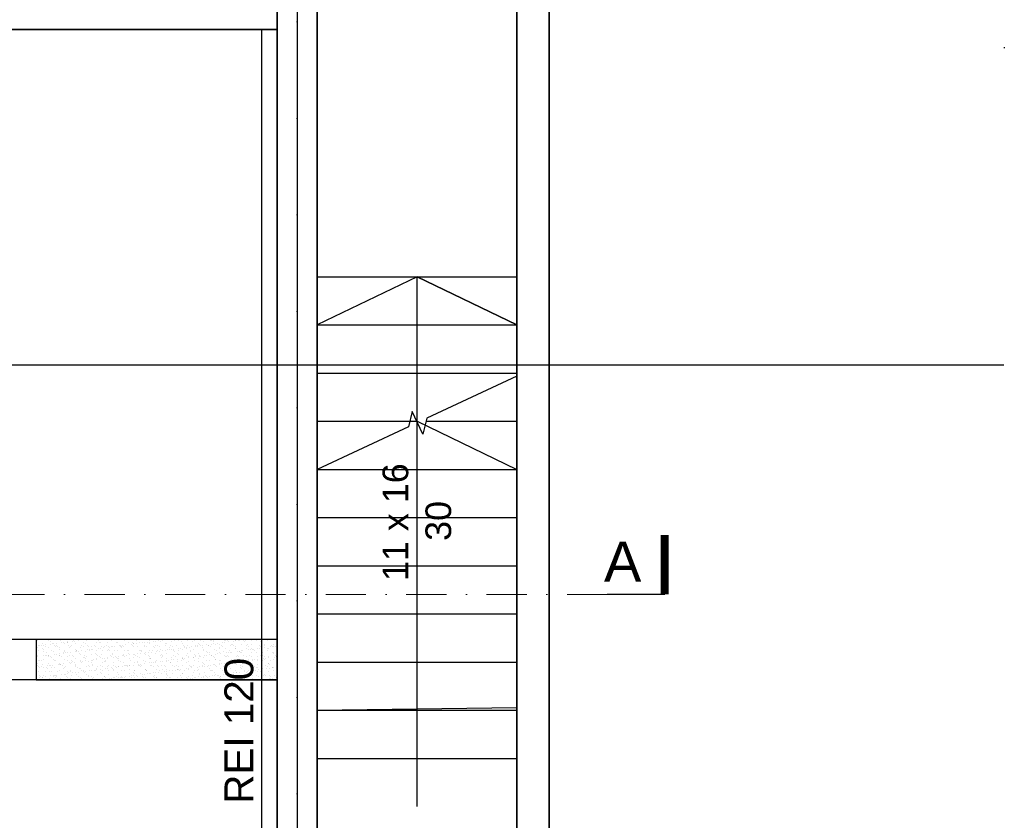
# Model space of a CAD drawing. Header units: millimetres. Extents: x -7023 to 53801, y 9849 to 33561.
# Tile 236 of 256: x 8740 to 9353, y 26734 to 27233. Entities that reach past the tile are written whole.
import ezdxf

# ---------------------------------------------------------------- set-up
doc = ezdxf.new("R2010")
doc.units = ezdxf.units.MM
for name, pattern in [('ACAD_ISO03W100', [30, 12, -18]), ('DASHDOT', [1, 0.5, -0.25, 0, -0.25]), ('DASHDOTX2', [2, 1, -0.5, 0, -0.5]), ('DASHED', [0.75, 0.5, -0.25])]:
    doc.linetypes.add(name, pattern=pattern)
doc.layers.add('.IE_podklad', color=252, linetype='Continuous')
doc.layers.add('PROJEKT osie', color=251, linetype='DASHDOTX2', lineweight=9)
doc.styles.add('Arial', font='arial.ttf', dxfattribs={"height": 125})
doc.styles.add('Arial CE', font='arial.ttf')
doc.styles.add('Opisowy', font='arial.ttf')

# ---------------------------------------------------------------- blocks, each defined once
blk = doc.blocks.new('OSIE DOMKU')
at = {"layer": 'PROJEKT osie', "ltscale": 30}
blk.add_line((-30336.49, 6224.51), (-30336.49, 4137.08), dxfattribs=at)
at = {"layer": 'PROJEKT osie', "ltscale": 25}
blk.add_line((-33194.97, 5184.65), (-29895.99, 5184.65), dxfattribs=at)

msp = doc.modelspace()

# ---------------------------------------------------------------- linework, layer by layer
at = {"layer": '.IE_podklad', "ltscale": 30}
msp.add_line((8912.58, 28057.84), (8912.58, 25970.4), dxfattribs=at)
at = {"layer": '.IE_podklad', "linetype": 'ACAD_ISO03W100', "lineweight": 30, "ltscale": 0.4}
msp.add_line((8925.06, 27883.35), (8925.06, 26229.67), dxfattribs=at)
at = {"layer": '.IE_podklad', "lineweight": 35}
for p, q in [((8900.06, 26620.06), (8900.06, 27813.9)), ((8925.06, 27788.9), (8925.06, 26620.06)), ((9049.57, 26610.36), (9049.57, 27518.89)), ((9069.57, 27518.89), (9069.57, 26610.36)), ((8900.06, 27226.91), (8542.99, 27226.91))]:
    msp.add_line(p, q, dxfattribs=at)
at = {"layer": '.IE_podklad'}
for p, q in [((8890.6, 26444.35), (8890.6, 27226.91)), ((8987.31, 26952.9), (8987.31, 26982.9)), ((8987.31, 26982.9), (9049.57, 26952.9)), ((8992.91, 26982.9), (9049.57, 26982.9)), ((8925.06, 26952.9), (9049.57, 26952.9)), ((8987.31, 26742.9), (8987.31, 26952.9)), ((8925.06, 26922.9), (9049.57, 26922.9)), ((8925.06, 26892.9), (9049.57, 26892.9)), ((8925.06, 26862.9), (9049.57, 26862.9)), ((8900.06, 26846.91), (8750.06, 26846.91)), ((8750.06, 26846.91), (8750.06, 26821.91)), ((8750.59, 26846.58), (8750.59, 26846.58)), ((8757.38, 26846.39), (8757.38, 26846.39)), ((8757.45, 26846.83), (8757.45, 26846.83)), ((8759.05, 26845.62), (8759.05, 26845.62)), ((8765.29, 26846.41), (8765.29, 26846.41)), ((8767.15, 26845.06), (8767.15, 26845.06)), ((8769.22, 26845.54), (8769.22, 26845.54)), ((8769.22, 26845.33), (8769.22, 26845.33)), ((8769.69, 26845.11), (8769.69, 26845.11)), ((8770.6, 26846.88), (8770.6, 26846.88)), ((8772.67, 26845.78), (8772.67, 26845.78)), ((8773.2, 26846.42), (8773.2, 26846.42)), ((8773.99, 26845.96), (8773.99, 26845.96)), ((8776.06, 26846.23), (8776.06, 26846.23)), ((8779.51, 26846.68), (8779.51, 26846.68)), ((8779.53, 26845.31), (8779.53, 26845.31)), ((8780.83, 26846.86), (8780.83, 26846.86)), ((8781.11, 26846.44), (8781.11, 26846.44)), ((8789.02, 26846.45), (8789.02, 26846.45)), ((8789.69, 26845.22), (8789.69, 26845.22)), ((8796.93, 26846.47), (8796.93, 26846.47)), ((8804.84, 26846.48), (8804.84, 26846.48)), ((8807.55, 26845.13), (8807.55, 26845.13)), ((8812.75, 26846.49), (8812.75, 26846.49)), ((8814.19, 26845.22), (8814.19, 26845.22)), ((8817.35, 26845.09), (8817.35, 26845.09)), ((8818.28, 26846.71), (8818.28, 26846.71)), ((8819.42, 26845.36), (8819.42, 26845.36)), ((8820.66, 26846.51), (8820.66, 26846.51)), ((8820.69, 26845.19), (8820.69, 26845.19)), ((8822.87, 26845.81), (8822.87, 26845.81)), ((8824.19, 26845.99), (8824.19, 26845.99)), ((8826.26, 26846.26), (8826.26, 26846.26)), ((8827.55, 26845.43), (8827.55, 26845.43)), ((8828.57, 26846.52), (8828.57, 26846.52)), ((8829.71, 26846.71), (8829.71, 26846.71)), ((8831.03, 26846.89), (8831.03, 26846.89)), ((8834.2, 26845.52), (8834.2, 26845.52)), ((8836.48, 26846.54), (8836.48, 26846.54)), ((8838.28, 26846.83), (8838.28, 26846.83)), ((8838.75, 26846.4), (8838.75, 26846.4)), ((8840.7, 26845.49), (8840.7, 26845.49)), ((8844.39, 26846.55), (8844.39, 26846.55)), ((8847.56, 26845.73), (8847.56, 26845.73)), ((8848.6, 26846.61), (8848.6, 26846.61)), ((8852.3, 26846.57), (8852.3, 26846.57)), ((8854.21, 26845.82), (8854.21, 26845.82)), ((8858.76, 26846.52), (8858.76, 26846.52)), ((8859.23, 26846.09), (8859.23, 26846.09)), ((8860.21, 26846.58), (8860.21, 26846.58)), ((8860.7, 26845.79), (8860.7, 26845.79)), ((8867.56, 26846.03), (8867.56, 26846.03)), ((8867.56, 26845.12), (8867.56, 26845.12)), ((8868.12, 26846.6), (8868.12, 26846.6)), ((8869.07, 26846.29), (8869.07, 26846.29)), ((8869.62, 26845.39), (8869.62, 26845.39)), ((8873.07, 26845.85), (8873.07, 26845.85)), ((8874.21, 26846.12), (8874.21, 26846.12)), ((8874.39, 26846.02), (8874.39, 26846.02)), ((8876.03, 26846.61), (8876.03, 26846.61)), ((8876.46, 26846.29), (8876.46, 26846.29)), ((8879.24, 26846.21), (8879.24, 26846.21)), ((8879.71, 26845.78), (8879.71, 26845.78)), ((8879.91, 26846.75), (8879.91, 26846.75)), ((8880.71, 26846.09), (8880.71, 26846.09)), ((8883.94, 26846.62), (8883.94, 26846.62)), ((8887.57, 26846.34), (8887.57, 26846.34)), ((8889.55, 26845.98), (8889.55, 26845.98)), ((8891.85, 26846.64), (8891.85, 26846.64)), ((8894.22, 26846.42), (8894.22, 26846.42)), ((8899.72, 26845.89), (8899.72, 26845.89)), ((8899.76, 26846.65), (8899.76, 26846.65)), ((8750.75, 26841.69), (8750.75, 26841.69)), ((8751.42, 26843.39), (8751.42, 26843.39)), ((8751.52, 26840.02), (8751.52, 26840.02)), ((8752.16, 26843.08), (8752.16, 26843.08)), ((8753.48, 26843.26), (8753.48, 26843.26)), ((8753.95, 26841.08), (8753.95, 26841.08)), ((8754.17, 26844.31), (8754.17, 26844.31)), ((8754.33, 26839.42), (8754.33, 26839.42)), ((8754.41, 26840.65), (8754.41, 26840.65)), ((8754.5, 26843.17), (8754.5, 26843.17)), ((8755.54, 26843.53), (8755.54, 26843.53)), ((8755.57, 26842.49), (8755.57, 26842.49)), ((8757.61, 26841.93), (8757.61, 26841.93)), ((8758.99, 26843.98), (8758.99, 26843.98)), ((8759.43, 26840.03), (8759.43, 26840.03)), ((8760.32, 26844.16), (8760.32, 26844.16)), ((8760.67, 26844.28), (8760.67, 26844.28)), ((8760.83, 26839.39), (8760.83, 26839.39)), ((8761.58, 26843.31), (8761.58, 26843.31)), ((8762.05, 26842.88), (8762.05, 26842.88)), ((8762.38, 26844.43), (8762.38, 26844.43)), ((8762.41, 26843.19), (8762.41, 26843.19)), ((8763.48, 26842.5), (8763.48, 26842.5)), ((8764.26, 26842.02), (8764.26, 26842.02)), ((8764.26, 26840.85), (8764.26, 26840.85)), ((8765.83, 26844.88), (8765.83, 26844.88)), ((8767.34, 26840.05), (8767.34, 26840.05)), ((8767.53, 26844.53), (8767.53, 26844.53)), ((8767.69, 26839.64), (8767.69, 26839.64)), ((8770.32, 26843.2), (8770.32, 26843.2)), ((8770.76, 26841.99), (8770.76, 26841.99)), ((8771.39, 26842.52), (8771.39, 26842.52)), ((8771.56, 26839.06), (8771.56, 26839.06)), ((8771.9, 26843.08), (8771.9, 26843.08)), ((8774.18, 26844.62), (8774.18, 26844.62)), ((8774.34, 26839.72), (8774.34, 26839.72)), ((8774.42, 26840.77), (8774.42, 26840.77)), ((8774.89, 26840.34), (8774.89, 26840.34)), ((8775.01, 26839.51), (8775.01, 26839.51)), ((8775.25, 26840.06), (8775.25, 26840.06)), ((8776.33, 26839.69), (8776.33, 26839.69)), ((8777.62, 26842.23), (8777.62, 26842.23)), ((8778.23, 26843.22), (8778.23, 26843.22)), ((8778.4, 26839.96), (8778.4, 26839.96)), ((8779.3, 26842.53), (8779.3, 26842.53)), ((8780.68, 26844.58), (8780.68, 26844.58)), ((8780.84, 26839.69), (8780.84, 26839.69)), ((8781.85, 26840.41), (8781.85, 26840.41)), ((8782.06, 26843), (8782.06, 26843)), ((8782.53, 26842.57), (8782.53, 26842.57)), ((8783.16, 26840.08), (8783.16, 26840.08)), ((8783.17, 26840.59), (8783.17, 26840.59)), ((8784.26, 26842.32), (8784.26, 26842.32)), ((8784.74, 26840.54), (8784.74, 26840.54)), ((8785.23, 26840.86), (8785.23, 26840.86)), ((8786.14, 26843.23), (8786.14, 26843.23)), ((8787.21, 26842.55), (8787.21, 26842.55)), ((8787.54, 26844.83), (8787.54, 26844.83)), ((8787.7, 26839.94), (8787.7, 26839.94)), ((8788.68, 26841.31), (8788.68, 26841.31)), ((8790.01, 26841.49), (8790.01, 26841.49)), ((8790.16, 26844.8), (8790.16, 26844.8)), ((8790.76, 26842.29), (8790.76, 26842.29)), ((8791.07, 26840.09), (8791.07, 26840.09)), ((8792.07, 26841.76), (8792.07, 26841.76)), ((8792.37, 26842.77), (8792.37, 26842.77)), ((8794.05, 26843.24), (8794.05, 26843.24)), ((8794.19, 26844.92), (8794.19, 26844.92)), ((8794.35, 26840.02), (8794.35, 26840.02)), ((8794.9, 26840.45), (8794.9, 26840.45)), ((8795.12, 26842.56), (8795.12, 26842.56)), ((8795.37, 26840.03), (8795.37, 26840.03)), ((8795.52, 26842.21), (8795.52, 26842.21)), ((8796.84, 26842.39), (8796.84, 26842.39)), ((8797.62, 26842.53), (8797.62, 26842.53)), ((8798.91, 26842.66), (8798.91, 26842.66)), ((8798.98, 26840.11), (8798.98, 26840.11)), ((8800.01, 26845), (8800.01, 26845)), ((8800.68, 26844.89), (8800.68, 26844.89)), ((8800.84, 26839.99), (8800.84, 26839.99)), ((8801.96, 26843.26), (8801.96, 26843.26)), ((8802.36, 26843.11), (8802.36, 26843.11)), ((8802.54, 26842.68), (8802.54, 26842.68)), ((8803, 26842.25), (8803, 26842.25)), ((8803.03, 26842.58), (8803.03, 26842.58)), ((8803.68, 26843.29), (8803.68, 26843.29)), ((8804.27, 26842.62), (8804.27, 26842.62)), ((8805.21, 26840.23), (8805.21, 26840.23)), ((8805.75, 26843.56), (8805.75, 26843.56)), ((8806.89, 26840.12), (8806.89, 26840.12)), ((8807.71, 26840.24), (8807.71, 26840.24)), ((8809.2, 26844.01), (8809.2, 26844.01)), ((8809.87, 26843.27), (8809.87, 26843.27)), ((8810.17, 26844.91), (8810.17, 26844.91)), ((8810.52, 26844.19), (8810.52, 26844.19)), ((8810.64, 26844.48), (8810.64, 26844.48)), ((8810.77, 26842.59), (8810.77, 26842.59)), ((8810.94, 26842.59), (8810.94, 26842.59)), ((8812.58, 26844.46), (8812.58, 26844.46)), ((8812.85, 26842.46), (8812.85, 26842.46)), ((8814.35, 26840.32), (8814.35, 26840.32)), ((8814.8, 26840.13), (8814.8, 26840.13)), ((8815.38, 26840.14), (8815.38, 26840.14)), ((8815.85, 26839.71), (8815.85, 26839.71)), ((8816.03, 26844.91), (8816.03, 26844.91)), ((8817.63, 26842.84), (8817.63, 26842.84)), ((8817.78, 26843.29), (8817.78, 26843.29)), ((8818.85, 26842.61), (8818.85, 26842.61)), ((8820.48, 26844.69), (8820.48, 26844.69)), ((8820.85, 26840.29), (8820.85, 26840.29)), ((8821.76, 26839.09), (8821.76, 26839.09)), ((8822.71, 26840.15), (8822.71, 26840.15)), ((8823.01, 26842.37), (8823.01, 26842.37)), ((8823.48, 26841.94), (8823.48, 26841.94)), ((8824.28, 26842.92), (8824.28, 26842.92)), ((8825.21, 26839.55), (8825.21, 26839.55)), ((8825.69, 26843.3), (8825.69, 26843.3)), ((8825.69, 26839.92), (8825.69, 26839.92)), ((8826.53, 26839.72), (8826.53, 26839.72)), ((8826.76, 26842.62), (8826.76, 26842.62)), ((8827.71, 26840.54), (8827.71, 26840.54)), ((8828.6, 26839.99), (8828.6, 26839.99)), ((8830.62, 26840.16), (8830.62, 26840.16)), ((8830.65, 26844.6), (8830.65, 26844.6)), ((8830.77, 26842.89), (8830.77, 26842.89)), ((8831.12, 26844.17), (8831.12, 26844.17)), ((8832.05, 26840.45), (8832.05, 26840.45)), ((8833.33, 26842.15), (8833.33, 26842.15)), ((8833.37, 26840.62), (8833.37, 26840.62)), ((8833.6, 26843.32), (8833.6, 26843.32)), ((8834.36, 26840.62), (8834.36, 26840.62)), ((8834.67, 26842.63), (8834.67, 26842.63)), ((8835.44, 26840.89), (8835.44, 26840.89)), ((8835.85, 26839.83), (8835.85, 26839.83)), ((8836.32, 26839.4), (8836.32, 26839.4)), ((8837.63, 26843.14), (8837.63, 26843.14)), ((8838.53, 26840.18), (8838.53, 26840.18)), ((8838.89, 26841.35), (8838.89, 26841.35)), ((8840.21, 26841.52), (8840.21, 26841.52)), ((8840.86, 26840.59), (8840.86, 26840.59)), ((8840.96, 26844.38), (8840.96, 26844.38)), ((8841.51, 26843.33), (8841.51, 26843.33)), ((8842.27, 26841.79), (8842.27, 26841.79)), ((8842.58, 26842.65), (8842.58, 26842.65)), ((8843.49, 26842.06), (8843.49, 26842.06)), ((8843.96, 26841.63), (8843.96, 26841.63)), ((8844.28, 26843.22), (8844.28, 26843.22)), ((8845.72, 26842.25), (8845.72, 26842.25)), ((8846.17, 26839.61), (8846.17, 26839.61)), ((8846.44, 26840.19), (8846.44, 26840.19)), ((8847.04, 26842.42), (8847.04, 26842.42)), ((8847.72, 26840.84), (8847.72, 26840.84)), ((8849.11, 26842.69), (8849.11, 26842.69)), ((8849.42, 26843.35), (8849.42, 26843.35)), ((8850.49, 26842.66), (8850.49, 26842.66)), ((8850.78, 26843.19), (8850.78, 26843.19)), ((8851.13, 26844.29), (8851.13, 26844.29)), ((8851.59, 26843.86), (8851.59, 26843.86)), ((8852.56, 26843.15), (8852.56, 26843.15)), ((8853.8, 26841.84), (8853.8, 26841.84)), ((8853.88, 26843.32), (8853.88, 26843.32)), ((8854.35, 26840.21), (8854.35, 26840.21)), ((8854.37, 26840.92), (8854.37, 26840.92)), ((8855.95, 26843.59), (8855.95, 26843.59)), ((8856.33, 26839.52), (8856.33, 26839.52)), ((8856.8, 26839.09), (8856.8, 26839.09)), ((8857.33, 26843.36), (8857.33, 26843.36)), ((8857.64, 26843.44), (8857.64, 26843.44)), ((8858.4, 26842.68), (8858.4, 26842.68)), ((8859.4, 26844.05), (8859.4, 26844.05)), ((8860.72, 26844.22), (8860.72, 26844.22)), ((8860.86, 26840.89), (8860.86, 26840.89)), ((8861.44, 26844.06), (8861.44, 26844.06)), ((8862.26, 26840.22), (8862.26, 26840.22)), ((8862.78, 26844.49), (8862.78, 26844.49)), ((8863.97, 26841.75), (8863.97, 26841.75)), ((8864.29, 26843.52), (8864.29, 26843.52)), ((8864.44, 26841.32), (8864.44, 26841.32)), ((8865.24, 26843.37), (8865.24, 26843.37)), ((8866.23, 26844.95), (8866.23, 26844.95)), ((8866.31, 26842.69), (8866.31, 26842.69)), ((8866.65, 26839.29), (8866.65, 26839.29)), ((8867.72, 26841.14), (8867.72, 26841.14)), ((8870.17, 26840.24), (8870.17, 26840.24)), ((8870.79, 26843.49), (8870.79, 26843.49)), ((8871.6, 26843.98), (8871.6, 26843.98)), ((8871.96, 26839.12), (8871.96, 26839.12)), ((8872.07, 26843.55), (8872.07, 26843.55)), ((8873.15, 26843.39), (8873.15, 26843.39)), ((8874.22, 26842.71), (8874.22, 26842.71)), ((8874.28, 26841.52), (8874.28, 26841.52)), ((8874.37, 26841.23), (8874.37, 26841.23)), ((8875.41, 26839.58), (8875.41, 26839.58)), ((8876.74, 26839.75), (8876.74, 26839.75)), ((8876.81, 26839.21), (8876.81, 26839.21)), ((8877.65, 26843.74), (8877.65, 26843.74)), ((8878.08, 26840.25), (8878.08, 26840.25)), ((8878.8, 26840.02), (8878.8, 26840.02)), ((8880.87, 26841.19), (8880.87, 26841.19)), ((8881.06, 26843.4), (8881.06, 26843.4)), ((8881.92, 26843.75), (8881.92, 26843.75)), ((8882.13, 26842.72), (8882.13, 26842.72)), ((8882.25, 26840.48), (8882.25, 26840.48)), ((8883.57, 26840.65), (8883.57, 26840.65)), ((8884.3, 26843.82), (8884.3, 26843.82)), ((8884.44, 26841.44), (8884.44, 26841.44)), ((8884.46, 26838.93), (8884.46, 26838.93)), ((8884.91, 26841.01), (8884.91, 26841.01)), ((8885.64, 26840.93), (8885.64, 26840.93)), ((8885.99, 26840.26), (8885.99, 26840.26)), ((8887.12, 26838.98), (8887.12, 26838.98)), ((8887.73, 26841.44), (8887.73, 26841.44)), ((8888.97, 26843.42), (8888.97, 26843.42)), ((8889.09, 26841.38), (8889.09, 26841.38)), ((8890.04, 26842.73), (8890.04, 26842.73)), ((8890.41, 26841.55), (8890.41, 26841.55)), ((8890.79, 26843.79), (8890.79, 26843.79)), ((8890.95, 26838.9), (8890.95, 26838.9)), ((8892.08, 26843.67), (8892.08, 26843.67)), ((8892.47, 26841.83), (8892.47, 26841.83)), ((8892.55, 26843.24), (8892.55, 26843.24)), ((8893.9, 26840.28), (8893.9, 26840.28)), ((8894.38, 26841.53), (8894.38, 26841.53)), ((8894.76, 26841.21), (8894.76, 26841.21)), ((8895.92, 26842.28), (8895.92, 26842.28)), ((8896.88, 26843.43), (8896.88, 26843.43)), ((8897.25, 26842.45), (8897.25, 26842.45)), ((8897.29, 26838.89), (8897.29, 26838.89)), ((8897.65, 26844.04), (8897.65, 26844.04)), ((8897.81, 26839.14), (8897.81, 26839.14)), ((8897.95, 26842.75), (8897.95, 26842.75)), ((8899.31, 26842.73), (8899.31, 26842.73)), ((8750.91, 26836.79), (8750.91, 26836.79)), ((8751.05, 26836.36), (8751.05, 26836.36)), ((8751.52, 26834.08), (8751.52, 26834.08)), ((8751.98, 26833.65), (8751.98, 26833.65)), ((8753.57, 26833.66), (8753.57, 26833.66)), ((8754.49, 26834.53), (8754.49, 26834.53)), ((8754.5, 26836.81), (8754.5, 26836.81)), ((8755.82, 26836.99), (8755.82, 26836.99)), ((8756.55, 26836.81), (8756.55, 26836.81)), ((8756.62, 26838.62), (8756.62, 26838.62)), ((8757.63, 26836.13), (8757.63, 26836.13)), ((8757.77, 26837.04), (8757.77, 26837.04)), ((8757.89, 26837.26), (8757.89, 26837.26)), ((8759.15, 26836.31), (8759.15, 26836.31)), ((8759.62, 26835.88), (8759.62, 26835.88)), ((8760.99, 26834.5), (8760.99, 26834.5)), ((8761.34, 26837.71), (8761.34, 26837.71)), ((8761.48, 26833.67), (8761.48, 26833.67)), ((8761.83, 26833.85), (8761.83, 26833.85)), ((8762.66, 26837.89), (8762.66, 26837.89)), ((8764.42, 26837.12), (8764.42, 26837.12)), ((8764.46, 26836.83), (8764.46, 26836.83)), ((8764.72, 26838.16), (8764.72, 26838.16)), ((8765.54, 26836.14), (8765.54, 26836.14)), ((8766.79, 26838.54), (8766.79, 26838.54)), ((8767.26, 26838.11), (8767.26, 26838.11)), ((8767.85, 26834.74), (8767.85, 26834.74)), ((8768.17, 26838.61), (8768.17, 26838.61)), ((8769.39, 26833.69), (8769.39, 26833.69)), ((8769.47, 26836.08), (8769.47, 26836.08)), ((8769.49, 26838.79), (8769.49, 26838.79)), ((8770.92, 26837.09), (8770.92, 26837.09)), ((8771.99, 26833.77), (8771.99, 26833.77)), ((8772.37, 26836.84), (8772.37, 26836.84)), ((8772.46, 26833.34), (8772.46, 26833.34)), ((8773.45, 26836.16), (8773.45, 26836.16)), ((8773.9, 26832.79), (8773.9, 26832.79)), ((8774.5, 26834.83), (8774.5, 26834.83)), ((8777.1, 26838.31), (8777.1, 26838.31)), ((8777.3, 26833.7), (8777.3, 26833.7)), ((8777.35, 26833.25), (8777.35, 26833.25)), ((8777.78, 26837.34), (8777.78, 26837.34)), ((8778.67, 26833.42), (8778.67, 26833.42)), ((8779.63, 26836), (8779.63, 26836)), ((8780.1, 26835.57), (8780.1, 26835.57)), ((8780.28, 26836.86), (8780.28, 26836.86)), ((8780.74, 26833.69), (8780.74, 26833.69)), ((8781, 26834.8), (8781, 26834.8)), ((8781.36, 26836.17), (8781.36, 26836.17)), ((8782.31, 26833.54), (8782.31, 26833.54)), ((8784.19, 26834.15), (8784.19, 26834.15)), ((8784.42, 26837.42), (8784.42, 26837.42)), ((8785.21, 26833.72), (8785.21, 26833.72)), ((8785.51, 26834.32), (8785.51, 26834.32)), ((8787.26, 26838.23), (8787.26, 26838.23)), ((8787.58, 26834.59), (8787.58, 26834.59)), ((8787.73, 26837.8), (8787.73, 26837.8)), ((8787.86, 26835.04), (8787.86, 26835.04)), ((8788.19, 26836.87), (8788.19, 26836.87)), ((8789.27, 26836.19), (8789.27, 26836.19)), ((8789.94, 26835.77), (8789.94, 26835.77)), ((8790.92, 26837.39), (8790.92, 26837.39)), ((8791.03, 26835.05), (8791.03, 26835.05)), ((8792.35, 26835.22), (8792.35, 26835.22)), ((8792.47, 26833.45), (8792.47, 26833.45)), ((8792.94, 26833.03), (8792.94, 26833.03)), ((8793.12, 26833.73), (8793.12, 26833.73)), ((8794.41, 26835.49), (8794.41, 26835.49)), ((8794.51, 26835.13), (8794.51, 26835.13)), ((8796.1, 26836.88), (8796.1, 26836.88)), ((8797.18, 26836.2), (8797.18, 26836.2)), ((8797.58, 26838), (8797.58, 26838)), ((8797.78, 26837.64), (8797.78, 26837.64)), ((8797.86, 26835.95), (8797.86, 26835.95)), ((8797.94, 26832.75), (8797.94, 26832.75)), ((8799.19, 26836.12), (8799.19, 26836.12)), ((8800.11, 26835.68), (8800.11, 26835.68)), ((8800.57, 26835.25), (8800.57, 26835.25)), ((8801, 26835.1), (8801, 26835.1)), ((8801.03, 26833.75), (8801.03, 26833.75)), ((8801.25, 26836.39), (8801.25, 26836.39)), ((8802.78, 26833.23), (8802.78, 26833.23)), ((8804.01, 26836.9), (8804.01, 26836.9)), ((8804.43, 26837.73), (8804.43, 26837.73)), ((8804.59, 26832.83), (8804.59, 26832.83)), ((8804.7, 26836.85), (8804.7, 26836.85)), ((8805.09, 26836.22), (8805.09, 26836.22)), ((8806.02, 26837.02), (8806.02, 26837.02)), ((8807.74, 26837.91), (8807.74, 26837.91)), ((8807.87, 26835.34), (8807.87, 26835.34)), ((8808.09, 26837.29), (8808.09, 26837.29)), ((8808.21, 26837.48), (8808.21, 26837.48)), ((8808.94, 26833.76), (8808.94, 26833.76)), ((8810.42, 26835.46), (8810.42, 26835.46)), ((8810.93, 26837.69), (8810.93, 26837.69)), ((8811.09, 26832.8), (8811.09, 26832.8)), ((8811.54, 26837.75), (8811.54, 26837.75)), ((8811.92, 26836.91), (8811.92, 26836.91)), ((8812.86, 26837.92), (8812.86, 26837.92)), ((8812.95, 26833.14), (8812.95, 26833.14)), ((8813, 26836.23), (8813, 26836.23)), ((8814.51, 26835.43), (8814.51, 26835.43)), ((8814.92, 26838.19), (8814.92, 26838.19)), ((8816.85, 26833.77), (8816.85, 26833.77)), ((8817.79, 26837.94), (8817.79, 26837.94)), ((8817.95, 26833.05), (8817.95, 26833.05)), ((8818.06, 26837.69), (8818.06, 26837.69)), ((8818.37, 26838.65), (8818.37, 26838.65)), ((8819.7, 26838.82), (8819.7, 26838.82)), ((8819.83, 26836.93), (8819.83, 26836.93)), ((8820.58, 26835.37), (8820.58, 26835.37)), ((8820.91, 26836.25), (8820.91, 26836.25)), ((8821.01, 26835.4), (8821.01, 26835.4)), ((8821.05, 26834.94), (8821.05, 26834.94)), ((8823.26, 26832.92), (8823.26, 26832.92)), ((8824.1, 26832.82), (8824.1, 26832.82)), ((8824.44, 26838.03), (8824.44, 26838.03)), ((8824.6, 26833.13), (8824.6, 26833.13)), ((8824.76, 26833.79), (8824.76, 26833.79)), ((8827.55, 26833.28), (8827.55, 26833.28)), ((8827.74, 26836.94), (8827.74, 26836.94)), ((8827.87, 26835.64), (8827.87, 26835.64)), ((8828.22, 26837.6), (8828.22, 26837.6)), ((8828.69, 26837.17), (8828.69, 26837.17)), ((8828.82, 26836.26), (8828.82, 26836.26)), ((8828.88, 26833.45), (8828.88, 26833.45)), ((8830.9, 26835.15), (8830.9, 26835.15)), ((8830.93, 26838), (8830.93, 26838)), ((8830.94, 26833.72), (8830.94, 26833.72)), ((8831.09, 26833.1), (8831.09, 26833.1)), ((8832.67, 26833.8), (8832.67, 26833.8)), ((8833.43, 26832.83), (8833.43, 26832.83)), ((8834.39, 26834.18), (8834.39, 26834.18)), ((8834.52, 26835.73), (8834.52, 26835.73)), ((8835.65, 26836.96), (8835.65, 26836.96)), ((8835.71, 26834.35), (8835.71, 26834.35)), ((8836.73, 26836.27), (8836.73, 26836.27)), ((8837.78, 26834.62), (8837.78, 26834.62)), ((8837.79, 26838.24), (8837.79, 26838.24)), ((8837.95, 26833.35), (8837.95, 26833.35)), ((8838.53, 26837.38), (8838.53, 26837.38)), ((8840.58, 26833.82), (8840.58, 26833.82)), ((8841.02, 26835.7), (8841.02, 26835.7)), ((8841.06, 26835.06), (8841.06, 26835.06)), ((8841.23, 26835.08), (8841.23, 26835.08)), ((8841.53, 26834.63), (8841.53, 26834.63)), ((8842.55, 26835.25), (8842.55, 26835.25)), ((8843.56, 26836.97), (8843.56, 26836.97)), ((8844.44, 26838.33), (8844.44, 26838.33)), ((8844.6, 26833.43), (8844.6, 26833.43)), ((8844.61, 26835.52), (8844.61, 26835.52)), ((8844.63, 26836.29), (8844.63, 26836.29)), ((8847.88, 26835.95), (8847.88, 26835.95)), ((8848.06, 26835.98), (8848.06, 26835.98)), ((8848.49, 26833.83), (8848.49, 26833.83)), ((8848.7, 26837.29), (8848.7, 26837.29)), ((8849.16, 26836.86), (8849.16, 26836.86)), ((8849.39, 26836.15), (8849.39, 26836.15)), ((8850.94, 26838.3), (8850.94, 26838.3)), ((8851.1, 26833.4), (8851.1, 26833.4)), ((8851.37, 26834.84), (8851.37, 26834.84)), ((8851.45, 26836.42), (8851.45, 26836.42)), ((8851.47, 26836.98), (8851.47, 26836.98)), ((8852.54, 26836.3), (8852.54, 26836.3)), ((8854.53, 26836.03), (8854.53, 26836.03)), ((8854.9, 26836.88), (8854.9, 26836.88)), ((8856.22, 26837.05), (8856.22, 26837.05)), ((8856.4, 26833.85), (8856.4, 26833.85)), ((8857.8, 26838.54), (8857.8, 26838.54)), ((8857.96, 26833.65), (8857.96, 26833.65)), ((8858.29, 26837.32), (8858.29, 26837.32)), ((8859.01, 26837.06), (8859.01, 26837.06)), ((8859.38, 26837), (8859.38, 26837)), ((8860.45, 26836.32), (8860.45, 26836.32)), ((8861.02, 26836), (8861.02, 26836)), ((8861.54, 26834.75), (8861.54, 26834.75)), ((8861.74, 26837.78), (8861.74, 26837.78)), ((8862.01, 26834.32), (8862.01, 26834.32)), ((8863.06, 26837.95), (8863.06, 26837.95)), ((8864.31, 26833.86), (8864.31, 26833.86)), ((8864.45, 26838.63), (8864.45, 26838.63)), ((8864.61, 26833.73), (8864.61, 26833.73)), ((8865.13, 26838.22), (8865.13, 26838.22)), ((8867.29, 26837.01), (8867.29, 26837.01)), ((8867.88, 26836.25), (8867.88, 26836.25)), ((8868.36, 26836.33), (8868.36, 26836.33)), ((8868.58, 26838.68), (8868.58, 26838.68)), ((8869.17, 26836.98), (8869.17, 26836.98)), ((8869.64, 26836.55), (8869.64, 26836.55)), ((8869.9, 26838.85), (8869.9, 26838.85)), ((8870.95, 26838.6), (8870.95, 26838.6)), ((8871.11, 26833.7), (8871.11, 26833.7)), ((8871.85, 26834.52), (8871.85, 26834.52)), ((8872.22, 26833.87), (8872.22, 26833.87)), ((8874.3, 26832.86), (8874.3, 26832.86)), ((8874.53, 26836.33), (8874.53, 26836.33)), ((8875.2, 26837.03), (8875.2, 26837.03)), ((8876.27, 26836.35), (8876.27, 26836.35)), ((8877.28, 26838.78), (8877.28, 26838.78)), ((8877.75, 26833.31), (8877.75, 26833.31)), ((8877.81, 26838.84), (8877.81, 26838.84)), ((8877.97, 26833.95), (8877.97, 26833.95)), ((8879.08, 26833.48), (8879.08, 26833.48)), ((8879.49, 26836.75), (8879.49, 26836.75)), ((8880.13, 26833.89), (8880.13, 26833.89)), ((8881.03, 26836.3), (8881.03, 26836.3)), ((8881.14, 26833.76), (8881.14, 26833.76)), ((8882.02, 26834.44), (8882.02, 26834.44)), ((8882.48, 26834.01), (8882.48, 26834.01)), ((8883.11, 26837.04), (8883.11, 26837.04)), ((8884.18, 26836.36), (8884.18, 26836.36)), ((8884.59, 26834.21), (8884.59, 26834.21)), ((8884.62, 26834.03), (8884.62, 26834.03)), ((8885.91, 26834.39), (8885.91, 26834.39)), ((8887.89, 26836.55), (8887.89, 26836.55)), ((8887.98, 26834.66), (8887.98, 26834.66)), ((8888.04, 26833.9), (8888.04, 26833.9)), ((8889.65, 26836.67), (8889.65, 26836.67)), ((8890.12, 26836.24), (8890.12, 26836.24)), ((8891.02, 26837.06), (8891.02, 26837.06)), ((8891.11, 26834), (8891.11, 26834)), ((8891.43, 26835.11), (8891.43, 26835.11)), ((8892.09, 26836.37), (8892.09, 26836.37)), ((8892.33, 26834.21), (8892.33, 26834.21)), ((8892.75, 26835.29), (8892.75, 26835.29)), ((8894.54, 26836.63), (8894.54, 26836.63)), ((8894.82, 26835.56), (8894.82, 26835.56)), ((8895.95, 26833.92), (8895.95, 26833.92)), ((8897.75, 26838.47), (8897.75, 26838.47)), ((8897.97, 26834.25), (8897.97, 26834.25)), ((8898.27, 26836.01), (8898.27, 26836.01)), ((8898.93, 26837.07), (8898.93, 26837.07)), ((8899.59, 26836.19), (8899.59, 26836.19)), ((8899.96, 26836.44), (8899.96, 26836.44)), ((8900, 26836.39), (8900, 26836.39)), ((8925.06, 26832.9), (9049.57, 26832.9)), ((8750.7, 26830.44), (8750.7, 26830.44)), ((8751.07, 26831.9), (8751.07, 26831.9)), ((8751.23, 26827), (8751.23, 26827)), ((8751.33, 26829.82), (8751.33, 26829.82)), ((8751.77, 26829.76), (8751.77, 26829.76)), ((8753.39, 26830.09), (8753.39, 26830.09)), ((8754.19, 26831.62), (8754.19, 26831.62)), ((8754.65, 26829.63), (8754.65, 26829.63)), ((8755.62, 26827.3), (8755.62, 26827.3)), ((8756.72, 26829.31), (8756.72, 26829.31)), ((8756.84, 26830.55), (8756.84, 26830.55)), ((8757.19, 26828.88), (8757.19, 26828.88)), ((8757.93, 26832.14), (8757.93, 26832.14)), ((8758.09, 26827.25), (8758.09, 26827.25)), ((8758.16, 26830.72), (8758.16, 26830.72)), ((8758.61, 26830.45), (8758.61, 26830.45)), ((8759.4, 26826.85), (8759.4, 26826.85)), ((8759.68, 26829.77), (8759.68, 26829.77)), ((8760.23, 26830.99), (8760.23, 26830.99)), ((8761.15, 26829.6), (8761.15, 26829.6)), ((8763.53, 26827.31), (8763.53, 26827.31)), ((8763.68, 26831.45), (8763.68, 26831.45)), ((8764.36, 26831.54), (8764.36, 26831.54)), ((8764.58, 26832.23), (8764.58, 26832.23)), ((8764.74, 26827.34), (8764.74, 26827.34)), ((8764.83, 26831.11), (8764.83, 26831.11)), ((8765, 26831.62), (8765, 26831.62)), ((8766.52, 26830.47), (8766.52, 26830.47)), ((8767.04, 26829.08), (8767.04, 26829.08)), ((8767.06, 26831.89), (8767.06, 26831.89)), ((8767.59, 26829.78), (8767.59, 26829.78)), ((8768.01, 26829.85), (8768.01, 26829.85)), ((8769.56, 26826.77), (8769.56, 26826.77)), ((8770.51, 26832.35), (8770.51, 26832.35)), ((8771.08, 26832.2), (8771.08, 26832.2)), ((8771.24, 26827.3), (8771.24, 26827.3)), ((8771.44, 26827.33), (8771.44, 26827.33)), ((8771.84, 26832.52), (8771.84, 26832.52)), ((8774.43, 26830.48), (8774.43, 26830.48)), ((8774.66, 26829.93), (8774.66, 26829.93)), ((8774.67, 26831.31), (8774.67, 26831.31)), ((8775.5, 26829.8), (8775.5, 26829.8)), ((8777.2, 26829), (8777.2, 26829)), ((8777.67, 26828.57), (8777.67, 26828.57)), ((8777.94, 26832.45), (8777.94, 26832.45)), ((8778.1, 26827.55), (8778.1, 26827.55)), ((8779.35, 26827.34), (8779.35, 26827.34)), ((8779.69, 26826.98), (8779.69, 26826.98)), ((8781.02, 26827.15), (8781.02, 26827.15)), ((8781.16, 26829.9), (8781.16, 26829.9)), ((8782.34, 26830.5), (8782.34, 26830.5)), ((8783.08, 26827.42), (8783.08, 26827.42)), ((8783.41, 26829.81), (8783.41, 26829.81)), ((8784.58, 26832.53), (8784.58, 26832.53)), ((8784.74, 26827.64), (8784.74, 26827.64)), ((8784.84, 26831.23), (8784.84, 26831.23)), ((8785.3, 26830.8), (8785.3, 26830.8)), ((8786.53, 26827.88), (8786.53, 26827.88)), ((8787.26, 26827.36), (8787.26, 26827.36)), ((8787.51, 26828.77), (8787.51, 26828.77)), ((8787.85, 26828.05), (8787.85, 26828.05)), ((8788.02, 26830.15), (8788.02, 26830.15)), ((8789.92, 26828.32), (8789.92, 26828.32)), ((8790.25, 26830.51), (8790.25, 26830.51)), ((8791.08, 26832.5), (8791.08, 26832.5)), ((8791.24, 26827.61), (8791.24, 26827.61)), ((8791.32, 26829.83), (8791.32, 26829.83)), ((8793.37, 26828.78), (8793.37, 26828.78)), ((8794.67, 26830.23), (8794.67, 26830.23)), ((8794.69, 26828.95), (8794.69, 26828.95)), ((8795.15, 26831), (8795.15, 26831)), ((8795.17, 26827.37), (8795.17, 26827.37)), ((8796.75, 26829.22), (8796.75, 26829.22)), ((8797.68, 26828.68), (8797.68, 26828.68)), ((8798.1, 26827.85), (8798.1, 26827.85)), ((8798.15, 26828.26), (8798.15, 26828.26)), ((8798.16, 26830.52), (8798.16, 26830.52)), ((8799.23, 26829.84), (8799.23, 26829.84)), ((8800.2, 26829.68), (8800.2, 26829.68)), ((8801.16, 26830.2), (8801.16, 26830.2)), ((8801.53, 26829.85), (8801.53, 26829.85)), ((8803.08, 26827.38), (8803.08, 26827.38)), ((8803.59, 26830.12), (8803.59, 26830.12)), ((8804.75, 26827.94), (8804.75, 26827.94)), ((8805.31, 26830.91), (8805.31, 26830.91)), ((8805.78, 26830.48), (8805.78, 26830.48)), ((8806.07, 26830.54), (8806.07, 26830.54)), ((8807.04, 26830.58), (8807.04, 26830.58)), ((8807.14, 26829.86), (8807.14, 26829.86)), ((8807.99, 26828.46), (8807.99, 26828.46)), ((8808.03, 26830.45), (8808.03, 26830.45)), ((8808.36, 26830.75), (8808.36, 26830.75)), ((8810.43, 26831.02), (8810.43, 26831.02)), ((8810.99, 26827.4), (8810.99, 26827.4)), ((8811.25, 26827.91), (8811.25, 26827.91)), ((8813.42, 26832.71), (8813.42, 26832.71)), ((8813.88, 26831.48), (8813.88, 26831.48)), ((8813.98, 26830.55), (8813.98, 26830.55)), ((8814.67, 26830.53), (8814.67, 26830.53)), ((8815.05, 26829.87), (8815.05, 26829.87)), ((8815.2, 26831.65), (8815.2, 26831.65)), ((8815.63, 26830.69), (8815.63, 26830.69)), ((8817.27, 26831.92), (8817.27, 26831.92)), ((8818.11, 26828.15), (8818.11, 26828.15)), ((8818.15, 26828.37), (8818.15, 26828.37)), ((8818.62, 26827.94), (8818.62, 26827.94)), ((8818.9, 26827.41), (8818.9, 26827.41)), ((8820.72, 26832.38), (8820.72, 26832.38)), ((8821.17, 26830.5), (8821.17, 26830.5)), ((8821.89, 26830.57), (8821.89, 26830.57)), ((8822.04, 26832.55), (8822.04, 26832.55)), ((8822.96, 26829.88), (8822.96, 26829.88)), ((8824.76, 26828.24), (8824.76, 26828.24)), ((8825.79, 26830.6), (8825.79, 26830.6)), ((8826.26, 26830.17), (8826.26, 26830.17)), ((8826.81, 26827.43), (8826.81, 26827.43)), ((8828.03, 26830.75), (8828.03, 26830.75)), ((8828.47, 26828.15), (8828.47, 26828.15)), ((8829.8, 26830.58), (8829.8, 26830.58)), ((8829.9, 26827.01), (8829.9, 26827.01)), ((8830.87, 26829.9), (8830.87, 26829.9)), ((8831.22, 26827.18), (8831.22, 26827.18)), ((8831.25, 26828.21), (8831.25, 26828.21)), ((8833.28, 26827.46), (8833.28, 26827.46)), ((8833.89, 26832.4), (8833.89, 26832.4)), ((8834.68, 26830.84), (8834.68, 26830.84)), ((8834.72, 26827.44), (8834.72, 26827.44)), ((8836.1, 26830.38), (8836.1, 26830.38)), ((8836.73, 26827.91), (8836.73, 26827.91)), ((8837.71, 26830.6), (8837.71, 26830.6)), ((8838.05, 26828.08), (8838.05, 26828.08)), ((8838.11, 26828.45), (8838.11, 26828.45)), ((8838.63, 26828.06), (8838.63, 26828.06)), ((8838.78, 26829.91), (8838.78, 26829.91)), ((8839.1, 26827.63), (8839.1, 26827.63)), ((8840.12, 26828.36), (8840.12, 26828.36)), ((8841.18, 26830.8), (8841.18, 26830.8)), ((8842.63, 26827.46), (8842.63, 26827.46)), ((8843.57, 26828.81), (8843.57, 26828.81)), ((8843.74, 26832.61), (8843.74, 26832.61)), ((8844.76, 26828.54), (8844.76, 26828.54)), ((8844.89, 26828.98), (8844.89, 26828.98)), ((8845.62, 26830.61), (8845.62, 26830.61)), ((8846.27, 26830.29), (8846.27, 26830.29)), ((8846.69, 26829.93), (8846.69, 26829.93)), ((8846.74, 26829.86), (8846.74, 26829.86)), ((8846.96, 26829.26), (8846.96, 26829.26)), ((8848.04, 26831.05), (8848.04, 26831.05)), ((8848.94, 26827.84), (8848.94, 26827.84)), ((8850.41, 26829.71), (8850.41, 26829.71)), ((8850.54, 26827.47), (8850.54, 26827.47)), ((8851.26, 26828.51), (8851.26, 26828.51)), ((8851.73, 26829.88), (8851.73, 26829.88)), ((8853.53, 26830.62), (8853.53, 26830.62)), ((8853.79, 26830.16), (8853.79, 26830.16)), ((8853.9, 26832.52), (8853.9, 26832.52)), ((8854.37, 26832.09), (8854.37, 26832.09)), ((8854.6, 26829.94), (8854.6, 26829.94)), ((8854.69, 26831.14), (8854.69, 26831.14)), ((8856.58, 26830.07), (8856.58, 26830.07)), ((8857.24, 26830.61), (8857.24, 26830.61)), ((8858.12, 26828.75), (8858.12, 26828.75)), ((8858.45, 26827.49), (8858.45, 26827.49)), ((8858.57, 26830.78), (8858.57, 26830.78)), ((8859.11, 26827.75), (8859.11, 26827.75)), ((8859.58, 26827.32), (8859.58, 26827.32)), ((8860.63, 26831.06), (8860.63, 26831.06)), ((8861.18, 26831.11), (8861.18, 26831.11)), ((8861.44, 26830.64), (8861.44, 26830.64)), ((8862.51, 26829.96), (8862.51, 26829.96)), ((8864.08, 26831.51), (8864.08, 26831.51)), ((8864.22, 26832.29), (8864.22, 26832.29)), ((8864.77, 26828.84), (8864.77, 26828.84)), ((8865.4, 26831.68), (8865.4, 26831.68)), ((8866.36, 26827.5), (8866.36, 26827.5)), ((8866.74, 26829.98), (8866.74, 26829.98)), ((8867.21, 26829.55), (8867.21, 26829.55)), ((8867.47, 26831.96), (8867.47, 26831.96)), ((8868.04, 26831.35), (8868.04, 26831.35)), ((8869.34, 26830.65), (8869.34, 26830.65)), ((8869.42, 26827.52), (8869.42, 26827.52)), ((8870.42, 26829.97), (8870.42, 26829.97)), ((8870.92, 26832.41), (8870.92, 26832.41)), ((8871.27, 26828.81), (8871.27, 26828.81)), ((8872.24, 26832.58), (8872.24, 26832.58)), ((8874.27, 26827.51), (8874.27, 26827.51)), ((8874.38, 26832.21), (8874.38, 26832.21)), ((8874.69, 26831.44), (8874.69, 26831.44)), ((8874.85, 26831.78), (8874.85, 26831.78)), ((8877.06, 26829.75), (8877.06, 26829.75)), ((8877.25, 26830.67), (8877.25, 26830.67)), ((8878.13, 26829.06), (8878.13, 26829.06)), ((8878.33, 26829.99), (8878.33, 26829.99)), ((8879.59, 26827.44), (8879.59, 26827.44)), ((8880.05, 26827.01), (8880.05, 26827.01)), ((8880.1, 26827.04), (8880.1, 26827.04)), ((8881.19, 26831.41), (8881.19, 26831.41)), ((8881.42, 26827.22), (8881.42, 26827.22)), ((8882.18, 26827.53), (8882.18, 26827.53)), ((8883.48, 26827.49), (8883.48, 26827.49)), ((8884.69, 26831.98), (8884.69, 26831.98)), ((8884.78, 26829.14), (8884.78, 26829.14)), ((8885.16, 26830.68), (8885.16, 26830.68)), ((8886.24, 26830), (8886.24, 26830)), ((8886.93, 26827.94), (8886.93, 26827.94)), ((8887.22, 26829.67), (8887.22, 26829.67)), ((8887.69, 26829.24), (8887.69, 26829.24)), ((8888.05, 26831.65), (8888.05, 26831.65)), ((8888.21, 26826.76), (8888.21, 26826.76)), ((8888.26, 26828.12), (8888.26, 26828.12)), ((8889.9, 26827.21), (8889.9, 26827.21)), ((8890.09, 26827.54), (8890.09, 26827.54)), ((8890.32, 26828.39), (8890.32, 26828.39)), ((8891.27, 26829.11), (8891.27, 26829.11)), ((8893.07, 26830.7), (8893.07, 26830.7)), ((8893.77, 26828.84), (8893.77, 26828.84)), ((8894.15, 26830.01), (8894.15, 26830.01)), ((8894.7, 26831.74), (8894.7, 26831.74)), ((8894.86, 26831.9), (8894.86, 26831.9)), ((8894.86, 26826.84), (8894.86, 26826.84)), ((8895.09, 26829.02), (8895.09, 26829.02)), ((8895.32, 26831.47), (8895.32, 26831.47)), ((8897.16, 26829.29), (8897.16, 26829.29)), ((8897.53, 26829.44), (8897.53, 26829.44)), ((8898, 26827.56), (8898, 26827.56)), ((8898.13, 26829.36), (8898.13, 26829.36)), ((8750.06, 26821.91), (8900.06, 26821.91)), ((8751.39, 26822.11), (8751.39, 26822.11)), ((8751.76, 26824.62), (8751.76, 26824.62)), ((8752.35, 26823.38), (8752.35, 26823.38)), ((8752.75, 26824.08), (8752.75, 26824.08)), ((8753.67, 26823.55), (8753.67, 26823.55)), ((8753.82, 26823.39), (8753.82, 26823.39)), ((8754.29, 26822.31), (8754.29, 26822.31)), ((8754.81, 26824.74), (8754.81, 26824.74)), ((8755.73, 26823.82), (8755.73, 26823.82)), ((8758.25, 26822.36), (8758.25, 26822.36)), ((8759.18, 26824.28), (8759.18, 26824.28)), ((8760.5, 26824.45), (8760.5, 26824.45)), ((8760.66, 26824.09), (8760.66, 26824.09)), ((8761.31, 26824.71), (8761.31, 26824.71)), ((8761.73, 26823.41), (8761.73, 26823.41)), ((8761.93, 26824.54), (8761.93, 26824.54)), ((8762.4, 26824.11), (8762.4, 26824.11)), ((8762.57, 26824.72), (8762.57, 26824.72)), ((8764.61, 26822.08), (8764.61, 26822.08)), ((8764.9, 26822.44), (8764.9, 26822.44)), ((8766.02, 26825.18), (8766.02, 26825.18)), ((8767.34, 26825.35), (8767.34, 26825.35)), ((8768.17, 26824.95), (8768.17, 26824.95)), ((8768.57, 26824.11), (8768.57, 26824.11)), ((8769.41, 26825.62), (8769.41, 26825.62)), ((8769.64, 26823.42), (8769.64, 26823.42)), ((8770.03, 26826.34), (8770.03, 26826.34)), ((8771.4, 26822.41), (8771.4, 26822.41)), ((8772.24, 26824.31), (8772.24, 26824.31)), ((8772.86, 26826.08), (8772.86, 26826.08)), ((8774.18, 26826.25), (8774.18, 26826.25)), ((8774.77, 26822), (8774.77, 26822)), ((8774.82, 26825.04), (8774.82, 26825.04)), ((8776.24, 26826.52), (8776.24, 26826.52)), ((8776.48, 26824.12), (8776.48, 26824.12)), ((8777.55, 26823.44), (8777.55, 26823.44)), ((8778.26, 26822.66), (8778.26, 26822.66)), ((8779.88, 26826.54), (8779.88, 26826.54)), ((8781.32, 26825.01), (8781.32, 26825.01)), ((8782.41, 26824.23), (8782.41, 26824.23)), ((8782.87, 26823.8), (8782.87, 26823.8)), ((8784.39, 26824.13), (8784.39, 26824.13)), ((8784.9, 26822.74), (8784.9, 26822.74)), ((8785.46, 26823.45), (8785.46, 26823.45)), ((8788.18, 26825.25), (8788.18, 26825.25)), ((8790.04, 26826.45), (8790.04, 26826.45)), ((8790.51, 26826.03), (8790.51, 26826.03)), ((8791.4, 26822.71), (8791.4, 26822.71)), ((8792.26, 26822.06), (8792.26, 26822.06)), ((8792.3, 26824.15), (8792.3, 26824.15)), ((8792.72, 26824), (8792.72, 26824)), ((8793.37, 26823.47), (8793.37, 26823.47)), ((8794.83, 26825.34), (8794.83, 26825.34)), ((8795.71, 26822.51), (8795.71, 26822.51)), ((8797.03, 26822.68), (8797.03, 26822.68)), ((8798.26, 26822.96), (8798.26, 26822.96)), ((8799.1, 26822.96), (8799.1, 26822.96)), ((8800.21, 26824.16), (8800.21, 26824.16)), ((8800.35, 26826.23), (8800.35, 26826.23)), ((8801.28, 26823.48), (8801.28, 26823.48)), ((8801.32, 26825.31), (8801.32, 26825.31)), ((8802.55, 26823.41), (8802.55, 26823.41)), ((8802.88, 26823.91), (8802.88, 26823.91)), ((8803.35, 26823.48), (8803.35, 26823.48)), ((8803.87, 26823.58), (8803.87, 26823.58)), ((8804.91, 26823.04), (8804.91, 26823.04)), ((8805.93, 26823.86), (8805.93, 26823.86)), ((8808.12, 26824.18), (8808.12, 26824.18)), ((8808.19, 26825.56), (8808.19, 26825.56)), ((8809.19, 26823.5), (8809.19, 26823.5)), ((8809.38, 26824.31), (8809.38, 26824.31)), ((8810.52, 26826.14), (8810.52, 26826.14)), ((8810.71, 26824.48), (8810.71, 26824.48)), ((8810.99, 26825.71), (8810.99, 26825.71)), ((8811.41, 26823.01), (8811.41, 26823.01)), ((8812.77, 26824.76), (8812.77, 26824.76)), ((8813.2, 26823.69), (8813.2, 26823.69)), ((8814.83, 26825.64), (8814.83, 26825.64)), ((8816.03, 26824.19), (8816.03, 26824.19)), ((8816.22, 26825.21), (8816.22, 26825.21)), ((8817.1, 26823.51), (8817.1, 26823.51)), ((8817.54, 26825.38), (8817.54, 26825.38)), ((8818.27, 26823.26), (8818.27, 26823.26)), ((8819.61, 26825.66), (8819.61, 26825.66)), ((8820.83, 26825.92), (8820.83, 26825.92)), ((8821.33, 26825.61), (8821.33, 26825.61)), ((8823.06, 26826.11), (8823.06, 26826.11)), ((8823.36, 26823.6), (8823.36, 26823.6)), ((8823.83, 26823.17), (8823.83, 26823.17)), ((8823.94, 26824.21), (8823.94, 26824.21)), ((8824.38, 26826.28), (8824.38, 26826.28)), ((8824.92, 26823.34), (8824.92, 26823.34)), ((8825.01, 26823.52), (8825.01, 26823.52)), ((8826.45, 26826.56), (8826.45, 26826.56)), ((8828.19, 26825.86), (8828.19, 26825.86)), ((8831, 26825.83), (8831, 26825.83)), ((8831.41, 26823.31), (8831.41, 26823.31)), ((8831.46, 26825.4), (8831.46, 26825.4)), ((8831.85, 26824.22), (8831.85, 26824.22)), ((8832.92, 26823.54), (8832.92, 26823.54)), ((8833.67, 26823.38), (8833.67, 26823.38)), ((8834.84, 26825.94), (8834.84, 26825.94)), ((8838.27, 26823.56), (8838.27, 26823.56)), ((8839.76, 26824.24), (8839.76, 26824.24)), ((8840.83, 26823.55), (8840.83, 26823.55)), ((8841.31, 26825.61), (8841.31, 26825.61)), ((8841.34, 26825.91), (8841.34, 26825.91)), ((8842.46, 26822.09), (8842.46, 26822.09)), ((8843.84, 26823.29), (8843.84, 26823.29)), ((8844.31, 26822.86), (8844.31, 26822.86)), ((8844.92, 26823.64), (8844.92, 26823.64)), ((8845.91, 26822.54), (8845.91, 26822.54)), ((8847.23, 26822.72), (8847.23, 26822.72)), ((8847.67, 26824.25), (8847.67, 26824.25)), ((8848.2, 26826.16), (8848.2, 26826.16)), ((8848.74, 26823.57), (8848.74, 26823.57)), ((8849.3, 26822.99), (8849.3, 26822.99)), ((8851.42, 26823.61), (8851.42, 26823.61)), ((8851.47, 26825.52), (8851.47, 26825.52)), ((8851.94, 26825.09), (8851.94, 26825.09)), ((8852.75, 26823.44), (8852.75, 26823.44)), ((8854.07, 26823.62), (8854.07, 26823.62)), ((8854.15, 26823.07), (8854.15, 26823.07)), ((8854.85, 26826.24), (8854.85, 26826.24)), ((8855.58, 26824.26), (8855.58, 26824.26)), ((8856.14, 26823.89), (8856.14, 26823.89)), ((8856.65, 26823.58), (8856.65, 26823.58)), ((8858.28, 26823.86), (8858.28, 26823.86)), ((8859.59, 26824.34), (8859.59, 26824.34)), ((8860.91, 26824.52), (8860.91, 26824.52)), ((8861.34, 26826.21), (8861.34, 26826.21)), ((8861.79, 26825.29), (8861.79, 26825.29)), ((8862.97, 26824.79), (8862.97, 26824.79)), ((8863.49, 26824.28), (8863.49, 26824.28)), ((8864.31, 26822.98), (8864.31, 26822.98)), ((8864.56, 26823.6), (8864.56, 26823.6)), ((8864.78, 26822.55), (8864.78, 26822.55)), ((8864.93, 26823.95), (8864.93, 26823.95)), ((8866.42, 26825.24), (8866.42, 26825.24)), ((8867.74, 26825.42), (8867.74, 26825.42)), ((8868.2, 26826.46), (8868.2, 26826.46)), ((8869.81, 26825.69), (8869.81, 26825.69)), ((8871.4, 26824.29), (8871.4, 26824.29)), ((8871.43, 26823.91), (8871.43, 26823.91)), ((8871.95, 26825.21), (8871.95, 26825.21)), ((8872.42, 26824.78), (8872.42, 26824.78)), ((8872.47, 26823.61), (8872.47, 26823.61)), ((8873.26, 26826.14), (8873.26, 26826.14)), ((8874.58, 26826.32), (8874.58, 26826.32)), ((8874.63, 26822.75), (8874.63, 26822.75)), ((8874.85, 26826.54), (8874.85, 26826.54)), ((8876.65, 26826.59), (8876.65, 26826.59)), ((8878.29, 26824.16), (8878.29, 26824.16)), ((8879.31, 26824.31), (8879.31, 26824.31)), ((8880.38, 26823.62), (8880.38, 26823.62)), ((8881.35, 26826.51), (8881.35, 26826.51)), ((8882.26, 26824.98), (8882.26, 26824.98)), ((8884.79, 26822.67), (8884.79, 26822.67)), ((8884.94, 26824.25), (8884.94, 26824.25)), ((8885.26, 26822.24), (8885.26, 26822.24)), ((8887.22, 26824.32), (8887.22, 26824.32)), ((8888.29, 26823.64), (8888.29, 26823.64)), ((8891.43, 26824.22), (8891.43, 26824.22)), ((8892.43, 26824.9), (8892.43, 26824.9)), ((8892.66, 26822.12), (8892.66, 26822.12)), ((8892.9, 26824.47), (8892.9, 26824.47)), ((8895.02, 26821.95), (8895.02, 26821.95)), ((8895.11, 26822.44), (8895.11, 26822.44)), ((8895.13, 26824.34), (8895.13, 26824.34)), ((8896.11, 26822.57), (8896.11, 26822.57)), ((8896.2, 26823.65), (8896.2, 26823.65)), ((8897.44, 26822.75), (8897.44, 26822.75)), ((8898.29, 26824.46), (8898.29, 26824.46)), ((8899.5, 26823.02), (8899.5, 26823.02)), ((8925.06, 26802.9), (9049.57, 26802.9)), ((8925.06, 26772.9), (9049.57, 26772.9))]:
    msp.add_line(p, q, dxfattribs=at)
at = {"layer": '.IE_podklad', "linetype": 'DASHED', "ltscale": 5}
msp.add_line((9353.31, 27215.75), (9353.31, 27215.18), dxfattribs=at)
at = {"layer": '.IE_podklad', "ltscale": 10}
for p, q in [((8925.06, 27072.9), (9049.57, 27072.9)), ((8987.31, 27072.9), (8925.06, 27042.9)), ((8987.31, 26982.24), (8987.31, 27072.9)), ((8987.31, 27072.9), (9049.57, 27042.9)), ((9049.57, 27042.9), (8987.31, 27072.9)), ((8925.06, 27042.9), (9049.57, 27042.9)), ((8925.06, 27012.9), (9049.57, 27012.9)), ((8925.06, 26982.9), (8987.31, 26982.9))]:
    msp.add_line(p, q, dxfattribs=at)
at = {"layer": '.IE_podklad', "ltscale": 25}
msp.add_line((6054.1, 27017.97), (9353.09, 27017.97), dxfattribs=at)
at = {"layer": '.IE_podklad', "linetype": 'Continuous'}
for p, q in [((9049.57, 27010.97), (8993.36, 26984.75)), ((8984.35, 26989.01), (8981.98, 26979.28)), ((8990.95, 26974.85), (8984.35, 26989.01)), ((8993.36, 26984.75), (8990.95, 26974.85)), ((8981.98, 26979.28), (8925.06, 26952.9))]:
    msp.add_line(p, q, dxfattribs=at)
at = {"layer": '.IE_podklad', "ltscale": 0.5}
for p, q in [((8900.06, 26846.91), (8535.02, 26846.91)), ((8900.06, 26821.91), (8535.02, 26821.91)), ((8925.06, 26802.9), (9049.57, 26804.59)), ((8925.06, 26802.9), (8925.06, 26802.9))]:
    msp.add_line(p, q, dxfattribs=at)
at = {"layer": '.IE_podklad', "ltscale": 25, "const_width": 5}
msp.add_lwpolyline([(9141.74, 26874.97), (9141.74, 26912.02)], dxfattribs=at)
at = {"layer": '.IE_podklad', "linetype": 'DASHDOT', "lineweight": 13, "ltscale": 50}
msp.add_lwpolyline([(9105.79, 26874.97), (6642.99, 26874.97)], dxfattribs=at)
at = {"layer": '.IE_podklad', "lineweight": 30, "ltscale": 25}
msp.add_lwpolyline([(9141.74, 26874.97), (9105.79, 26874.97)], dxfattribs=at)

# ---------------------------------------------------------------- block references
at = {"layer": '.IE_podklad'}
msp.add_blockref('OSIE DOMKU', (39249.07, 21833.32), dxfattribs=at)

# ---------------------------------------------------------------- texts
at = {"layer": '.IE_podklad', "linetype": 'Continuous'}
for s, height, style, p in [('11 x 16', 16, 'Opisowy', (8981.84, 26883.35)), ('30', 16, 'Opisowy', (9008.57, 26908.35)), ('REI 120', 18, 'Arial CE', (8885.29, 26744.66))]:
    msp.add_text(s, height=height, rotation=90, dxfattribs=dict(at, style=style)).set_placement(p)
at = {"layer": '.IE_podklad', "ltscale": 25, "insert": (9127.11, 26907.93), "char_height": 25, "attachment_point": 3, "style": 'Arial'}
msp.add_mtext_dynamic_manual_height_columns('A', width=190.3302, gutter_width=1, heights=[-25], dxfattribs=at)

doc.saveas('drawing.dxf')
